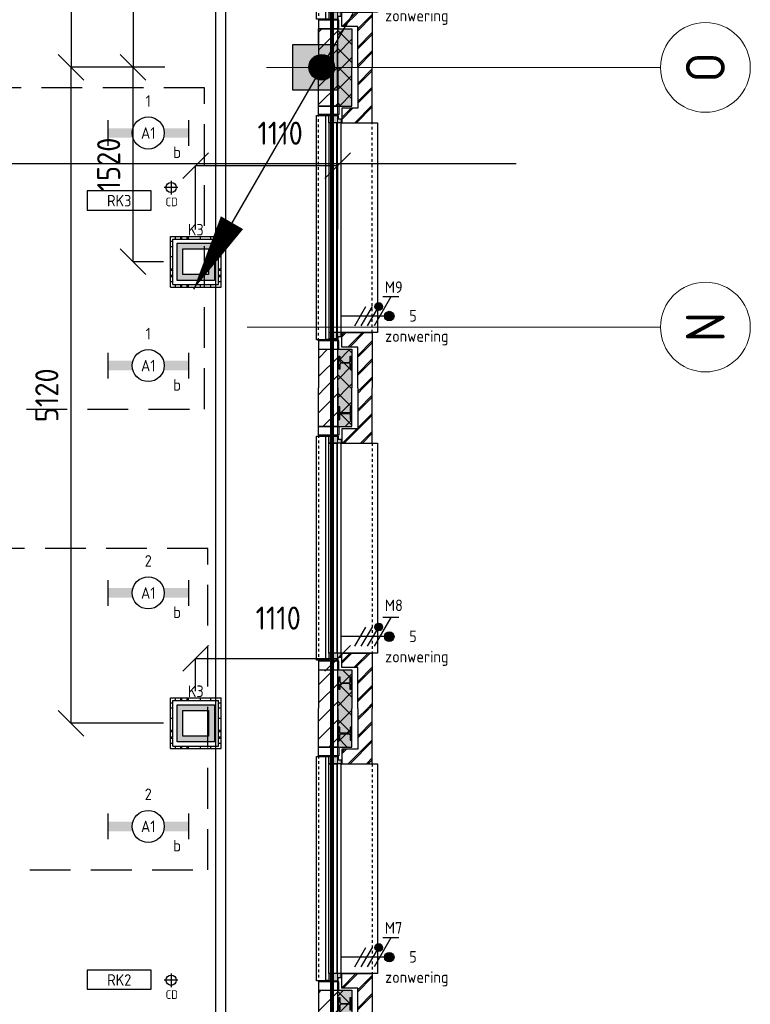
# Model space of a CAD drawing. Header units: millimetres. Extents: x -38032 to 104346, y -31182 to 78566.
# Tile 171 of 213: x 96726 to 102422, y 17791 to 25471. Entities that reach past the tile are written whole.
import ezdxf
from ezdxf.enums import TextEntityAlignment as Align

# ---------------------------------------------------------------- set-up
doc = ezdxf.new("R2010")
doc.units = ezdxf.units.MM
doc.header["$LTSCALE"] = 100
doc.set_wipeout_variables(frame=1)
doc.header["$PDMODE"] = 1
for name, pattern in [('HIDDEN', [9.525, 6.35, -3.175]), ('HIDDEN2', [4.7625, 3.175, -1.5875]), ('STYLE_01', [0.41664, 0.20828, -0.20836]), ('STYLE_11', [5, 3.888855, -0.416718, 0.277786, -0.416641])]:
    doc.linetypes.add(name, pattern=pattern)
for name, color, linetype in [('AL$1A---_ALGEMEEN', 8, 'Continuous'), ('AL------_MAATV', 200, 'Continuous'), ('AL------_MAATVOERING', 2, 'Continuous'), ('AL------_SPARING', 2, 'Continuous'), ('AM$1A---_ARCERING', 8, 'Continuous'), ('BOUWKUNDIG', 8, 'Continuous'), ('brandscheiding', 5, 'HIDDEN'), ('EL6121--', 3, 'Continuous'), ('EL6222--', 3, 'Continuous'), ('EL6311--', 3, 'Continuous'), ('EL6322--', 3, 'Continuous'), ('LICHT_TEXT018', 1, 'Continuous'), ('versterkte strook', 7, 'Continuous'), ('Vloerdoos', 3, 'Continuous'), ('Vloerdoos (OUD)', 3, 'Continuous'), ('Zonwering', 3, 'Continuous')]:
    doc.layers.add(name, color=color, linetype=linetype)
doc.layers.add('stramien', color=1, linetype='Continuous', lineweight=9)
doc.layers.get('Vloerdoos').off()
doc.styles.add('BURO-018', font='iso.shx', dxfattribs={"height": 90})
doc.styles.get("Standard").update_dxf_attribs({"font": 'iso.shx'})
doc.dimstyles.new('STABICAD', dxfattribs={"dimscale": 100, "dimtxt": 1.8, "dimasz": 2, "dimexe": 0, "dimexo": 2.5, "dimgap": 1.5, "dimtad": 0, "dimdec": 0, "dimrnd": 10, "dimzin": 0, "dimdsep": 46, "dimtxsty": 'Standard', "dimblk1": 'OBLIQUE', "dimblk2": 'OBLIQUE', "dimsah": 1, "dimcen": -3, "dimadec": 0, "dimazin": 0, "dimtfac": 1, "dimtdec": 0, "dimtofl": 0, "dimtmove": 2, "dimatfit": 3, "dimfxl": 0, "dimtvp": 1.055556, "dimtolj": 1, "dimtzin": 0, "dimarcsym": 0})
pattern_1 = [(135, (0, 0), (70.7107, 70.7107), []), (45, (299.34, -299.34), (70.7107, -70.7107), [])]
pattern_2 = [(45, (0, 0), (70.7107, -70.7107), []), (45, (7.07, -7.07), (70.7107, -70.7107), [])]
pattern_3 = [(45, (0, 0), (70.7107, -70.7107), [])]

# ---------------------------------------------------------------- blocks, each defined once
blk = doc.blocks.new('_Oblique')
at = {"color": 0, "linetype": 'ByBlock', "lineweight": -2}
blk.add_line((-0.5, -0.5), (0.5, 0.5), dxfattribs=at)
blk = doc.blocks.new('*D31')
at = {"layer": 'AL------_MAATVOERING', "color": 0, "lineweight": -2}
for p, q in [((98096.6, 23833.4), (98096.6, 24333.4)), ((98096.6, 24333.4), (99205, 24333.4)), ((99205, 23833.4), (99205, 24333.4))]:
    blk.add_line(p, q, dxfattribs=at)
at = {"layer": 'Defpoints', "color": 0}
for p in [(99205, 24333.4), (98096.6, 23583.4), (99205, 23583.4)]:
    blk.add_point(p, dxfattribs=at)
at = {"layer": 'AL------_MAATVOERING', "color": 0, "lineweight": -2, "xscale": 200, "yscale": 200, "zscale": 200, "rotation": 180}
blk.add_blockref('_Oblique', (98096.6, 24333.4), dxfattribs=at)
at = {"layer": 'AL------_MAATVOERING', "color": 0, "lineweight": -2, "xscale": 200, "yscale": 200, "zscale": 200}
blk.add_blockref('_Oblique', (99205, 24333.4), dxfattribs=at)
at = {"layer": 'AL------_MAATVOERING', "color": 0, "insert": (98756.7, 24585.8), "char_height": 180, "attachment_point": 5}
blk.add_mtext('\\A1;1110', dxfattribs=at)
blk = doc.blocks.new('*D148')
at = {"layer": 'AL------_MAATVOERING', "color": 0, "lineweight": -2}
for p, q in [((98096.6, 20233.4), (98096.6, 20488.7)), ((98096.6, 20488.7), (99205, 20488.7)), ((99205, 20233.4), (99205, 20488.7))]:
    blk.add_line(p, q, dxfattribs=at)
at = {"layer": 'Defpoints', "color": 0}
for p in [(99205, 20488.7), (98096.6, 19983.4), (99205, 19983.4)]:
    blk.add_point(p, dxfattribs=at)
at = {"layer": 'AL------_MAATVOERING', "color": 0, "lineweight": -2, "xscale": 200, "yscale": 200, "zscale": 200, "rotation": 180}
blk.add_blockref('_Oblique', (98096.6, 20488.7), dxfattribs=at)
at = {"layer": 'AL------_MAATVOERING', "color": 0, "lineweight": -2, "xscale": 200, "yscale": 200, "zscale": 200}
blk.add_blockref('_Oblique', (99205, 20488.7), dxfattribs=at)
at = {"layer": 'AL------_MAATVOERING', "color": 0, "insert": (98741.5, 20803.7), "char_height": 180, "attachment_point": 5}
blk.add_mtext('\\A1;1110', dxfattribs=at)
blk = doc.blocks.new('VLOERDOOS')
at = {"layer": 'Vloerdoos (OUD)'}
for p, q in [((0, 395), (395, 395)), ((0, 395), (0, 0)), ((40, 375), (40, 395)), ((80, 375), (80, 395)), ((90, 375), (90, 395)), ((130, 375), (130, 395)), ((140, 375), (140, 395)), ((235, 375), (235, 395)), ((315, 375), (315, 395)), ((355, 375), (355, 395)), ((395, 395), (395, 0)), ((0, 355), (20, 355)), ((0, 315), (20, 315)), ((20, 375), (20, 20)), ((20, 375), (375, 375)), ((375, 375), (375, 20)), ((375, 355), (395, 355)), ((375, 315), (395, 315)), ((0, 305), (20, 305)), ((0, 265), (20, 265)), ((0, 255), (20, 255)), ((375, 305), (395, 305)), ((375, 265), (395, 265)), ((375, 255), (395, 255)), ((0, 160), (20, 160)), ((375, 160), (395, 160)), ((0, 80), (20, 80)), ((375, 80), (395, 80)), ((0, 40), (20, 40)), ((0, 0), (395, 0)), ((20, 20), (375, 20)), ((40, 0), (40, 20)), ((80, 0), (80, 20)), ((90, 0), (90, 20)), ((130, 0), (130, 20)), ((140, 0), (140, 20)), ((235, 0), (235, 20)), ((315, 0), (315, 20)), ((355, 0), (355, 20)), ((375, 40), (395, 40))]:
    blk.add_line(p, q, dxfattribs=at)
blk = doc.blocks.new('*D270')
at = {"layer": 'AL------_MAATVOERING', "color": 0, "lineweight": -2}
for p, q in [((97846.6, 27183.4), (97609.5, 27183.4)), ((97609.5, 27183.4), (97609.5, 25100)), ((97846.6, 25100), (97609.5, 25100))]:
    blk.add_line(p, q, dxfattribs=at)
at = {"layer": 'Defpoints', "color": 0}
for p in [(98096.6, 27183.4), (97609.5, 25100), (98096.6, 25100)]:
    blk.add_point(p, dxfattribs=at)
at = {"layer": 'AL------_MAATVOERING', "color": 0, "lineweight": -2, "xscale": 200, "yscale": 200, "zscale": 200}
for p, rotation in [((97609.5, 27183.4), 90), ((97609.5, 25100), 270)]:
    blk.add_blockref('_Oblique', p, dxfattribs=dict(at, rotation=rotation))
at = {"layer": 'AL------_MAATVOERING', "color": 0, "insert": (97419.5, 26141.7), "char_height": 180, "attachment_point": 5, "rotation": 90}
blk.add_mtext('\\A1;2080', dxfattribs=at)
blk = doc.blocks.new('*D271')
at = {"layer": 'AL------_MAATVOERING', "color": 0, "lineweight": -2}
for p, q in [((97846.6, 25100), (97609.5, 25100)), ((97609.5, 23583.4), (97609.5, 25100)), ((97846.6, 23583.4), (97609.5, 23583.4))]:
    blk.add_line(p, q, dxfattribs=at)
at = {"layer": 'Defpoints', "color": 0}
for p in [(97609.5, 25100), (98096.6, 25100), (98096.6, 23583.4)]:
    blk.add_point(p, dxfattribs=at)
at = {"layer": 'AL------_MAATVOERING', "color": 0, "lineweight": -2, "xscale": 200, "yscale": 200, "zscale": 200}
for p, rotation in [((97609.5, 25100), 90), ((97609.5, 23583.4), 270)]:
    blk.add_blockref('_Oblique', p, dxfattribs=dict(at, rotation=rotation))
at = {"layer": 'AL------_MAATVOERING', "color": 0, "insert": (97419.5, 24341.7), "char_height": 180, "attachment_point": 5, "rotation": 90}
blk.add_mtext('\\A1;1520', dxfattribs=at)
blk = doc.blocks.new('*D272')
at = {"layer": 'AL------_MAATVOERING', "color": 0, "lineweight": -2}
for p, q in [((97856.1, 29432.5), (97126.9, 29432.5)), ((97126.9, 29432.5), (97126.9, 25100)), ((97856.1, 25100), (97126.9, 25100))]:
    blk.add_line(p, q, dxfattribs=at)
at = {"layer": 'Defpoints', "color": 0}
for p in [(98106.1, 29432.5), (97126.9, 25100), (98106.1, 25100)]:
    blk.add_point(p, dxfattribs=at)
at = {"layer": 'AL------_MAATVOERING', "color": 0, "lineweight": -2, "xscale": 200, "yscale": 200, "zscale": 200}
for p, rotation in [((97126.9, 29432.5), 90), ((97126.9, 25100), 270)]:
    blk.add_blockref('_Oblique', p, dxfattribs=dict(at, rotation=rotation))
at = {"layer": 'AL------_MAATVOERING', "color": 0, "insert": (96936.9, 27266.3), "char_height": 180, "attachment_point": 5, "rotation": 90}
blk.add_mtext('\\A1;4330', dxfattribs=at)
blk = doc.blocks.new('*D273')
at = {"layer": 'AL------_MAATVOERING', "color": 0, "lineweight": -2}
for p, q in [((97846.6, 25100), (97126.9, 25100)), ((97126.9, 19983.4), (97126.9, 25100)), ((97846.6, 19983.4), (97126.9, 19983.4))]:
    blk.add_line(p, q, dxfattribs=at)
at = {"layer": 'Defpoints', "color": 0}
for p in [(97126.9, 25100), (98096.6, 25100), (98096.6, 19983.4)]:
    blk.add_point(p, dxfattribs=at)
at = {"layer": 'AL------_MAATVOERING', "color": 0, "lineweight": -2, "xscale": 200, "yscale": 200, "zscale": 200}
for p, rotation in [((97126.9, 25100), 90), ((97126.9, 19983.4), 270)]:
    blk.add_blockref('_Oblique', p, dxfattribs=dict(at, rotation=rotation))
at = {"layer": 'AL------_MAATVOERING', "color": 0, "insert": (96936.9, 22541.7), "char_height": 180, "attachment_point": 5, "rotation": 90}
blk.add_mtext('\\A1;5120', dxfattribs=at)
blk = doc.blocks.new('E00414')
at = {"color": 0, "linetype": 'Continuous'}
for p, q in [((-2.9, -2.9), (-2.9, 2.9)), ((-2.9, 2.9), (2.9, 2.9)), ((-2, 2), (2, 2)), ((-2, -2), (-2, 2)), ((2, 2), (2, -2)), ((2.9, 2.9), (2.9, -2.9)), ((2.9, -2.9), (-2.9, -2.9)), ((2, -2), (-2, -2))]:
    blk.add_line(p, q, dxfattribs=at)
at = {"color": 0}
for points in [[(-2.9, 2.9), (2.9, 2.9), (-2, 2), (2, 2)], [(-2, -2), (-2.9, -2.9), (-2, 2), (-2.9, 2.9)], [(2, 2), (2.9, 2.9), (2, -2), (2.9, -2.9)], [(2, -2), (2.9, -2.9), (-2, -2), (-2.9, -2.9)]]:
    blk.add_solid(points, dxfattribs=at)
at = {"color": 0, "linetype": 'Continuous', "style": 'BURO-018'}
for tag, p in [('E_GKAST', (0, 8)), ('E_GROEP', (0, 5)), ('E_SGROEP', (4.5, 5))]:
    blk.add_attdef(tag, text='', height=1.8, dxfattribs=at).set_placement(p, align=Align.MIDDLE)
at = {"color": 0, "linetype": 'Continuous', "style": 'BURO-018', "flags": 1}
for tag, p in [('E_VERMCODE', (13, 5)), ('E_MATCODE', (0, 0))]:
    blk.add_attdef(tag, text='', height=1.8, dxfattribs=at).set_placement(p, align=Align.MIDDLE)
blk = doc.blocks.new('E00170')
at = {"color": 0, "linetype": 'Continuous'}
for q in [(5, 8.66), (-5, -8.66)]:
    blk.add_line((0, 0), q, dxfattribs=at)
for points in [[(5, 8.66, 0, 1, 0), (3.5, 6.062, 1, 1, 0)], [(-5, -8.66, 0, 1, 0), (-3.5, -6.062, 1, 1, 0)]]:
    blk.add_lwpolyline(points, format="xyseb", dxfattribs=at)
at = {"color": 0, "const_width": 0.5}
blk.add_lwpolyline([(-0.25, 0, 1), (0.25, 0, 1)], format="xyb", close=True, dxfattribs=at)
at = {"color": 0, "linetype": 'Continuous'}
blk.add_circle((0, 0), 0.5, dxfattribs=at)
blk = doc.blocks.new('1115B6630')
at = {"color": 0}
for p, q in [((-6.3, 2), (-6.3, -2)), ((6.3, 2), (6.3, -2))]:
    blk.add_line(p, q, dxfattribs=at)
at = {"color": 0, "linetype": 'Continuous'}
blk.add_circle((0, 0), 2.5, dxfattribs=at)
at = {"color": 0}
for points in [[(-2.5, 0.75), (-6.3, 0.75), (-2.5, -0.75), (-6.3, -0.75)], [(2.5, 0.75), (6.3, 0.75), (2.5, -0.75), (6.3, -0.75)]]:
    blk.add_solid(points, dxfattribs=at)
at = {"color": 0, "linetype": 'Continuous', "style": 'BURO-018'}
for tag, p in [('E_GKAST', (0, 8)), ('E_GROEP', (0, 5)), ('E_SGROEP', (4.5, 5)), ('E_ARMCODE', (0, 0)), ('E_SLET', (4.5, -3))]:
    blk.add_attdef(tag, text='', height=1.8, dxfattribs=at).set_placement(p, align=Align.MIDDLE)
blk = doc.blocks.new('Centraaldoos')
at = {"color": 1, "linetype": 'Continuous'}
for p, q in [((-2, 0), (2, 0)), ((0, -2), (0, 2))]:
    blk.add_line(p, q, dxfattribs=at)
at = {"color": 0, "linetype": 'Continuous'}
blk.add_circle((0, 0), 1.5, dxfattribs=at)
at = {"color": 0, "linetype": 'Continuous', "style": 'BURO-018'}
blk.add_attdef('AL_POSNR', text='', height=1.8, dxfattribs=at).set_placement((0, 3), align=Align.CENTER)
at = {"color": 0, "linetype": 'Continuous', "style": 'BURO-018', "flags": 1}
blk.add_attdef('AL_OMS', (0, 0), '', height=1.8, dxfattribs=at)
at = {"layer": 'AL------_MAATV', "style": 'BURO-018'}
blk.add_text('CD', height=2.531, rotation=180, dxfattribs=at).set_placement((1.61, 5.48))
blk = doc.blocks.new('E00113')
at = {"color": 0, "linetype": 'Continuous'}
for p, q in [((-5, 4), (-5, 1)), ((5, 4), (-5, 4)), ((5, 1), (5, 4)), ((-5, 1), (5, 1))]:
    blk.add_line(p, q, dxfattribs=at)
at = {"color": 0, "linetype": 'Continuous', "style": 'BURO-018'}
for tag, p in [('E_TEXT1', (0, 6)), ('E_TEXT2', (0, 2.5))]:
    blk.add_attdef(tag, text='', height=1.8, dxfattribs=at).set_placement(p, align=Align.MIDDLE)
at = {"color": 0, "linetype": 'Continuous', "style": 'BURO-018', "flags": 1}
blk.add_attdef('E_MATCODE', text='', height=1.8, dxfattribs=at).set_placement((0, 0), align=Align.MIDDLE)
blk = doc.blocks.new('zijdetail kozijn 2kops')
at = {"color": 0}
blk.add_wipeout([(-63, 420), (-130, 420), (-130, 262), (-63, 262)], dxfattribs=at).dxf.layer = 'AL$1A---_ALGEMEEN'
at = {"layer": 'AM$1A---_ARCERING', "linetype": 'Continuous', "lineweight": 0}
blk.add_hatch(color=256, dxfattribs=at).paths.add_polyline_path([(-54.2, 338), (-54.2, 366), (-56, 366), (-56, 266), (-31, 266), (-31, 243), (0, 243), (0, 338), (-22, 338)])
at = {"layer": 'AL$1A---_ALGEMEEN', "color": 0}
for points in [[(-63, 420), (-130, 420), (-130, 262), (-63, 262)], [(-54.2, 338), (-54.2, 366), (-56, 366), (-56, 266), (-31, 266), (-31, 243), (0, 243), (0, 338), (-22, 338)]]:
    blk.add_lwpolyline(points, close=True, dxfattribs=at)
blk = doc.blocks.new('HEA 100')
at = {"layer": 'AM$1A---_ARCERING', "linetype": 'Continuous', "lineweight": 0}
h = blk.add_hatch(color=256, dxfattribs=at)
edge = h.paths.add_edge_path()
edge.add_arc((14.5, -28), 12, 180, 270)
edge.add_line((14.5, -40), (50, -40))
edge.add_line((50, -40), (50, -48))
edge.add_line((50, -48), (-50, -48))
edge.add_line((-50, -48), (-50, -40))
edge.add_line((-50, -40), (-14.5, -40))
edge.add_arc((-14.5, -28), 12, 270, 360)
edge.add_line((-2.5, -28), (-2.5, 28))
edge.add_arc((-14.5, 28), 12, 0, 90)
edge.add_line((-14.5, 40), (-50, 40))
edge.add_line((-50, 40), (-50, 48))
edge.add_line((-50, 48), (50, 48))
edge.add_line((50, 48), (50, 40))
edge.add_line((50, 40), (14.5, 40))
edge.add_arc((14.5, 28), 12, 90, 180)
edge.add_line((2.5, 28), (2.5, -28))
at = {"layer": 'AL$1A---_ALGEMEEN', "color": 0, "flags": 128}
blk.add_lwpolyline([(2.5, -28, 0.414214), (14.5, -40), (50, -40), (50, -48), (-50, -48), (-50, -40), (-14.5, -40, 0.414214), (-2.5, -28), (-2.5, 28, 0.414214), (-14.5, 40), (-50, 40), (-50, 48), (50, 48), (50, 40), (14.5, 40, 0.414214), (2.5, 28)], format="xyb", close=True, dxfattribs=at)
blk = doc.blocks.new('31x_alu-2e-mk106a4-p')
at = {"layer": 'AM$1A---_ARCERING', "linetype": 'Continuous', "lineweight": 0}
blk.add_hatch(color=256, dxfattribs=at).paths.add_polyline_path([(-270, 2068.5), (-160, 2068.5), (-160, 1767), (-270, 1767)])
at = {"layer": 'AM$1A---_ARCERING', "linetype": 'Continuous', "lineweight": 5}
h = blk.add_hatch(dxfattribs=at)
h.set_pattern_fill('ISOLATIE', color=256, style=0, pattern_type=2)
h.set_pattern_definition(pattern_1)
h.paths.add_polyline_path([(-270, 2068.5), (-160, 2068.5), (-160, 1767), (-270, 1767)])
at = {"layer": 'AL$1A---_ALGEMEEN', "color": 0, "linetype": 'STYLE_01'}
blk.add_line((0, 1637), (0, 0), dxfattribs=at)
at = {"layer": 'AL$1A---_ALGEMEEN', "color": 0, "flags": 128}
blk.add_lwpolyline([(-160, 2068.5), (-160, 1767), (-270, 1767), (-270, 2068.5)], dxfattribs=at)
at = {"color": 0}
blk.add_wipeout([(-276, 1683), (-276, 0), (-338, 0), (-338, 1683)], dxfattribs=at).dxf.layer = 'AL$1A---_ALGEMEEN'
at = {"layer": 'AL$1A---_ALGEMEEN', "color": 0}
blk.add_lwpolyline([(-276, 1683), (-276, 0), (-338, 0), (-338, 1683)], close=True, dxfattribs=at)
at = {"layer": 'AL$1A---_ALGEMEEN', "color": 0, "rotation": 90}
blk.add_blockref('zijdetail kozijn 2kops', (0, 0), dxfattribs=at)
at = {"layer": 'AM$1A---_ARCERING', "linetype": 'Continuous', "lineweight": 0}
blk.add_hatch(color=256, dxfattribs=at).paths.add_polyline_path([(-270, -130), (-160, -130), (-160, -431.5), (-270, -431.5)])
at = {"layer": 'AM$1A---_ARCERING', "linetype": 'Continuous', "lineweight": 5}
h = blk.add_hatch(dxfattribs=at)
h.set_pattern_fill('ISOLATIE', color=256, style=0, pattern_type=2)
h.set_pattern_definition(pattern_1)
h.paths.add_polyline_path([(-270, -130), (-160, -130), (-160, -431.5), (-270, -431.5)])
at = {"layer": 'AL$1A---_ALGEMEEN', "color": 0, "linetype": 'STYLE_01'}
blk.add_line((-420, 1700), (-420, -63), dxfattribs=at)
at = {"layer": 'AL$1A---_ALGEMEEN', "color": 0}
blk.add_line((-270, -431.5), (-270, -130), dxfattribs=at)
for points in [[(-435, 1693), (-366, 1693), (-366, -56), (-435, -56)], [(-243, 1637), (40, 1637), (40, 0), (-243, 0)]]:
    blk.add_lwpolyline(points, close=True, dxfattribs=at)
at = {"layer": 'AL$1A---_ALGEMEEN', "color": 0, "flags": 128}
blk.add_lwpolyline([(-270, -130), (-160, -130), (-160, -431.5)], dxfattribs=at)
at = {"color": 0}
for points in [[(-238, 1750), (-238, 1637), (0, 1637), (0, 2068.5), (-113, 2068.5), (-113, 1750)], [(-238, -113), (-238, 0), (0, 0), (0, -431.5), (-113, -431.5), (-113, -113)]]:
    blk.add_wipeout(points, dxfattribs=at).dxf.layer = 'AL$1A---_ALGEMEEN'
at = {"layer": 'AM$1A---_ARCERING', "linetype": 'Continuous', "lineweight": 5}
h = blk.add_hatch(dxfattribs=at)
h.set_pattern_fill('BAKSTEEN', color=256, style=0, pattern_type=2)
h.set_pattern_definition(pattern_2)
h.paths.add_polyline_path([(-238, 1750), (-238, 1637), (0, 1637), (0, 2068.5), (-113, 2068.5), (-113, 1750)])
h = blk.add_hatch(dxfattribs=at)
h.set_pattern_fill('BAKSTEEN', color=256, style=0, pattern_type=2)
h.set_pattern_definition(pattern_2)
h.paths.add_polyline_path([(-238, -113), (-238, 0), (0, 0), (0, -431.5), (-113, -431.5), (-113, -113)])
at = {"layer": 'AL$1A---_ALGEMEEN', "color": 0, "flags": 128}
for points in [[(-238, 1750), (-238, 1637), (0, 1637), (0, 2068.5)], [(-113, 2068.5), (-113, 1750), (-238, 1750)], [(-238, -113), (-238, 0), (0, 0), (0, -431.5)], [(-113, -431.5), (-113, -113), (-238, -113)]]:
    blk.add_lwpolyline(points, dxfattribs=at)
at = {"layer": 'AL$1A---_ALGEMEEN', "color": 0, "xscale": -1, "rotation": 90}
blk.add_blockref('HEA 100', (-212, 1872), dxfattribs=at)
at = {"color": 0}
for points in [[(-420, 2068.5), (-270, 2068.5), (-270, 2003.6), (-270, 1767), (-420, 1767), (-420, 1969.8)], [(-420, -431.5), (-270, -431.5), (-270, -366.6), (-270, -130), (-420, -130), (-420, -332.8)]]:
    blk.add_wipeout(points, dxfattribs=at).dxf.layer = 'AL$1A---_ALGEMEEN'
at = {"layer": 'AM$1A---_ARCERING', "linetype": 'Continuous', "lineweight": 5}
h = blk.add_hatch(dxfattribs=at)
h.set_pattern_fill('KALKZANDSTEEN', color=256, style=0, pattern_type=2)
h.set_pattern_definition(pattern_3)
h.paths.add_polyline_path([(-420, 2068.5), (-270, 2068.5), (-270, 2003.6), (-270, 1767), (-420, 1767), (-420, 1969.8)])
h = blk.add_hatch(dxfattribs=at)
h.set_pattern_fill('KALKZANDSTEEN', color=256, style=0, pattern_type=2)
h.set_pattern_definition(pattern_3)
h.paths.add_polyline_path([(-420, -431.5), (-270, -431.5), (-270, -366.6), (-270, -130), (-420, -130), (-420, -332.8)])
at = {"layer": 'AL$1A---_ALGEMEEN', "color": 0, "flags": 128}
for points in [[(-270, 2068.5), (-270, 2003.6), (-270, 1767), (-420, 1767), (-420, 1969.8), (-420, 2068.5)], [(-270, -431.5), (-270, -366.6), (-270, -130), (-420, -130), (-420, -332.8), (-420, -431.5)]]:
    blk.add_lwpolyline(points, dxfattribs=at)
at = {"layer": 'AL$1A---_ALGEMEEN', "color": 0, "xscale": -1, "rotation": 90}
blk.add_blockref('zijdetail kozijn 2kops', (0, 1637), dxfattribs=at)
blk = doc.blocks.new('31x_alu-2e-mk106a3-p')
at = {"layer": 'AM$1A---_ARCERING', "linetype": 'Continuous', "lineweight": 0}
blk.add_hatch(color=256, dxfattribs=at).paths.add_polyline_path([(-270, -130), (-160, -130), (-160, -431.5), (-270, -431.5)])
at = {"layer": 'AM$1A---_ARCERING', "linetype": 'Continuous', "lineweight": 5}
h = blk.add_hatch(dxfattribs=at)
h.set_pattern_fill('ISOLATIE', color=256, style=0, pattern_type=2)
h.set_pattern_definition(pattern_1)
h.paths.add_polyline_path([(-270, -130), (-160, -130), (-160, -431.5), (-270, -431.5)])
at = {"layer": 'AL$1A---_ALGEMEEN', "color": 0, "linetype": 'STYLE_01'}
blk.add_line((0, 0), (0, 1637), dxfattribs=at)
at = {"layer": 'AL$1A---_ALGEMEEN', "color": 0}
blk.add_line((-270, -431.5), (-270, -130), dxfattribs=at)
at = {"layer": 'AL$1A---_ALGEMEEN', "color": 0, "flags": 128}
blk.add_lwpolyline([(-270, -130), (-160, -130), (-160, -431.5)], dxfattribs=at)
at = {"color": 0}
blk.add_wipeout([(-276, -46), (-276, 1637), (-338, 1637), (-338, -46)], dxfattribs=at).dxf.layer = 'AL$1A---_ALGEMEEN'
at = {"layer": 'AL$1A---_ALGEMEEN', "color": 0}
blk.add_lwpolyline([(-276, -46), (-276, 1637), (-338, 1637), (-338, -46)], close=True, dxfattribs=at)
at = {"layer": 'AL$1A---_ALGEMEEN', "color": 0, "xscale": -1, "rotation": 90}
blk.add_blockref('zijdetail kozijn 2kops', (0, 1637), dxfattribs=at)
at = {"layer": 'AM$1A---_ARCERING', "linetype": 'Continuous', "lineweight": 0}
blk.add_hatch(color=256, dxfattribs=at).paths.add_polyline_path([(-270, 1767), (-160, 1767), (-160, 2068.5), (-270, 2068.5)])
at = {"layer": 'AM$1A---_ARCERING', "linetype": 'Continuous', "lineweight": 5}
h = blk.add_hatch(dxfattribs=at)
h.set_pattern_fill('ISOLATIE', color=256, style=0, pattern_type=2)
h.set_pattern_definition(pattern_1)
h.paths.add_polyline_path([(-270, 1767), (-160, 1767), (-160, 2068.5), (-270, 2068.5)])
at = {"layer": 'AL$1A---_ALGEMEEN', "color": 0}
blk.add_line((-270, 2068.5), (-270, 1767), dxfattribs=at)
at = {"layer": 'AL$1A---_ALGEMEEN', "color": 0, "linetype": 'STYLE_01'}
blk.add_line((-420, -63), (-420, 1700), dxfattribs=at)
at = {"layer": 'AL$1A---_ALGEMEEN', "color": 0, "flags": 128}
blk.add_lwpolyline([(-270, 1767), (-160, 1767), (-160, 2068.5)], dxfattribs=at)
at = {"layer": 'AL$1A---_ALGEMEEN', "color": 0}
for points in [[(-435, 1693), (-366, 1693), (-366, -56), (-435, -56)], [(-243, 1637), (40, 1637), (40, 0), (-243, 0)]]:
    blk.add_lwpolyline(points, close=True, dxfattribs=at)
at = {"color": 0}
for points in [[(-238, 1750), (-238, 1637), (0, 1637), (0, 2068.5), (-113, 2068.5), (-113, 1750)], [(-238, -113), (-238, 0), (0, 0), (0, -431.5), (-113, -431.5), (-113, -113)]]:
    blk.add_wipeout(points, dxfattribs=at).dxf.layer = 'AL$1A---_ALGEMEEN'
at = {"layer": 'AM$1A---_ARCERING', "linetype": 'Continuous', "lineweight": 5}
h = blk.add_hatch(dxfattribs=at)
h.set_pattern_fill('BAKSTEEN', color=256, style=0, pattern_type=2)
h.set_pattern_definition(pattern_2)
h.paths.add_polyline_path([(-238, 1750), (-238, 1637), (0, 1637), (0, 2068.5), (-113, 2068.5), (-113, 1750)])
h = blk.add_hatch(dxfattribs=at)
h.set_pattern_fill('BAKSTEEN', color=256, style=0, pattern_type=2)
h.set_pattern_definition(pattern_2)
h.paths.add_polyline_path([(-238, -113), (-238, 0), (0, 0), (0, -431.5), (-113, -431.5), (-113, -113)])
at = {"layer": 'AL$1A---_ALGEMEEN', "color": 0, "flags": 128}
for points in [[(-238, 1750), (-238, 1637), (0, 1637), (0, 2068.5)], [(-113, 2068.5), (-113, 1750), (-238, 1750)], [(-238, -113), (-238, 0), (0, 0), (0, -431.5)], [(-113, -431.5), (-113, -113), (-238, -113)]]:
    blk.add_lwpolyline(points, dxfattribs=at)
at = {"layer": 'AL$1A---_ALGEMEEN', "color": 0, "rotation": 90}
blk.add_blockref('HEA 100', (-212, -235), dxfattribs=at)
at = {"color": 0}
for points in [[(-420, 2068.5), (-270, 2068.5), (-270, 2003.6), (-270, 1767), (-420, 1767), (-420, 1969.8)], [(-420, -431.5), (-270, -431.5), (-270, -366.6), (-270, -130), (-420, -130), (-420, -332.8)]]:
    blk.add_wipeout(points, dxfattribs=at).dxf.layer = 'AL$1A---_ALGEMEEN'
at = {"layer": 'AM$1A---_ARCERING', "linetype": 'Continuous', "lineweight": 5}
h = blk.add_hatch(dxfattribs=at)
h.set_pattern_fill('KALKZANDSTEEN', color=256, style=0, pattern_type=2)
h.set_pattern_definition(pattern_3)
h.paths.add_polyline_path([(-420, 2068.5), (-270, 2068.5), (-270, 2003.6), (-270, 1767), (-420, 1767), (-420, 1969.8)])
h = blk.add_hatch(dxfattribs=at)
h.set_pattern_fill('KALKZANDSTEEN', color=256, style=0, pattern_type=2)
h.set_pattern_definition(pattern_3)
h.paths.add_polyline_path([(-420, -431.5), (-270, -431.5), (-270, -366.6), (-270, -130), (-420, -130), (-420, -332.8)])
at = {"layer": 'AL$1A---_ALGEMEEN', "color": 0, "flags": 128}
for points in [[(-270, 2068.5), (-270, 2003.6), (-270, 1767), (-420, 1767), (-420, 1969.8), (-420, 2068.5)], [(-270, -431.5), (-270, -366.6), (-270, -130), (-420, -130), (-420, -332.8), (-420, -431.5)]]:
    blk.add_lwpolyline(points, dxfattribs=at)
at = {"layer": 'AL$1A---_ALGEMEEN', "color": 0, "rotation": 90}
blk.add_blockref('zijdetail kozijn 2kops', (0, 0), dxfattribs=at)
blk = doc.blocks.new('31x_alu-2e-mk106a1-p')
at = {"layer": 'AM$1A---_ARCERING', "linetype": 'Continuous', "lineweight": 0}
for points in [[(-270, 1767), (-160, 1767), (-160, 2068.5), (-270, 2068.5)], [(-270, -130), (-160, -130), (-160, -431.5), (-270, -431.5)]]:
    blk.add_hatch(color=256, dxfattribs=at).paths.add_polyline_path(points)
at = {"layer": 'AM$1A---_ARCERING', "linetype": 'Continuous', "lineweight": 5}
h = blk.add_hatch(dxfattribs=at)
h.set_pattern_fill('ISOLATIE', color=256, style=0, pattern_type=2)
h.set_pattern_definition(pattern_1)
h.paths.add_polyline_path([(-270, 1767), (-160, 1767), (-160, 2068.5), (-270, 2068.5)])
h = blk.add_hatch(dxfattribs=at)
h.set_pattern_fill('ISOLATIE', color=256, style=0, pattern_type=2)
h.set_pattern_definition(pattern_1)
h.paths.add_polyline_path([(-270, -130), (-160, -130), (-160, -431.5), (-270, -431.5)])
at = {"layer": 'AL$1A---_ALGEMEEN', "color": 0}
for p, q in [((-270, 2068.5), (-270, 1767)), ((-270, -431.5), (-270, -130))]:
    blk.add_line(p, q, dxfattribs=at)
at = {"layer": 'AL$1A---_ALGEMEEN', "color": 0, "linetype": 'STYLE_01'}
blk.add_line((0, 1637), (0, 0), dxfattribs=at)
at = {"layer": 'AL$1A---_ALGEMEEN', "color": 0, "flags": 128}
for points in [[(-270, 1767), (-160, 1767), (-160, 2068.5)], [(-270, -130), (-160, -130), (-160, -431.5)]]:
    blk.add_lwpolyline(points, dxfattribs=at)
at = {"color": 0}
blk.add_wipeout([(-276, 1637), (-276, 0), (-338, 0), (-338, 1637)], dxfattribs=at).dxf.layer = 'AL$1A---_ALGEMEEN'
at = {"layer": 'AL$1A---_ALGEMEEN', "color": 0}
blk.add_lwpolyline([(-276, 1637), (-276, 0), (-338, 0), (-338, 1637)], close=True, dxfattribs=at)
at = {"layer": 'AL$1A---_ALGEMEEN', "color": 0, "xscale": -1, "rotation": 90}
blk.add_blockref('zijdetail kozijn 2kops', (0, 1637), dxfattribs=at)
at = {"layer": 'AL$1A---_ALGEMEEN', "color": 0, "linetype": 'STYLE_01'}
blk.add_line((-420, 1700), (-420, -63), dxfattribs=at)
at = {"layer": 'AL$1A---_ALGEMEEN', "color": 0}
for points in [[(-435, 1693), (-366, 1693), (-366, -56), (-435, -56)], [(-243, 1637), (40, 1637), (40, 0), (-243, 0)]]:
    blk.add_lwpolyline(points, close=True, dxfattribs=at)
at = {"color": 0}
for points in [[(-238, 1750), (-238, 1637), (0, 1637), (0, 2068.5), (-113, 2068.5), (-113, 1750)], [(-238, -113), (-238, 0), (0, 0), (0, -431.5), (-113, -431.5), (-113, -113)]]:
    blk.add_wipeout(points, dxfattribs=at).dxf.layer = 'AL$1A---_ALGEMEEN'
at = {"layer": 'AM$1A---_ARCERING', "linetype": 'Continuous', "lineweight": 5}
h = blk.add_hatch(dxfattribs=at)
h.set_pattern_fill('BAKSTEEN', color=256, style=0, pattern_type=2)
h.set_pattern_definition(pattern_2)
h.paths.add_polyline_path([(-238, 1750), (-238, 1637), (0, 1637), (0, 2068.5), (-113, 2068.5), (-113, 1750)])
h = blk.add_hatch(dxfattribs=at)
h.set_pattern_fill('BAKSTEEN', color=256, style=0, pattern_type=2)
h.set_pattern_definition(pattern_2)
h.paths.add_polyline_path([(-238, -113), (-238, 0), (0, 0), (0, -431.5), (-113, -431.5), (-113, -113)])
at = {"layer": 'AL$1A---_ALGEMEEN', "color": 0, "flags": 128}
for points in [[(-238, 1750), (-238, 1637), (0, 1637), (0, 2068.5)], [(-113, 2068.5), (-113, 1750), (-238, 1750)], [(-238, -113), (-238, 0), (0, 0), (0, -431.5)], [(-113, -431.5), (-113, -113), (-238, -113)]]:
    blk.add_lwpolyline(points, dxfattribs=at)
at = {"layer": 'AL$1A---_ALGEMEEN', "color": 0, "xscale": -1, "rotation": 90}
blk.add_blockref('HEA 100', (-212, 1872), dxfattribs=at)
at = {"layer": 'AL$1A---_ALGEMEEN', "color": 0, "rotation": 90}
blk.add_blockref('HEA 100', (-212, -235), dxfattribs=at)
at = {"color": 0}
for points in [[(-420, 2068.5), (-270, 2068.5), (-270, 2003.6), (-270, 1767), (-420, 1767), (-420, 1969.8)], [(-420, -431.5), (-270, -431.5), (-270, -366.6), (-270, -130), (-420, -130), (-420, -332.8)]]:
    blk.add_wipeout(points, dxfattribs=at).dxf.layer = 'AL$1A---_ALGEMEEN'
at = {"layer": 'AM$1A---_ARCERING', "linetype": 'Continuous', "lineweight": 5}
h = blk.add_hatch(dxfattribs=at)
h.set_pattern_fill('KALKZANDSTEEN', color=256, style=0, pattern_type=2)
h.set_pattern_definition(pattern_3)
h.paths.add_polyline_path([(-420, 2068.5), (-270, 2068.5), (-270, 2003.6), (-270, 1767), (-420, 1767), (-420, 1969.8)])
h = blk.add_hatch(dxfattribs=at)
h.set_pattern_fill('KALKZANDSTEEN', color=256, style=0, pattern_type=2)
h.set_pattern_definition(pattern_3)
h.paths.add_polyline_path([(-420, -431.5), (-270, -431.5), (-270, -366.6), (-270, -130), (-420, -130), (-420, -332.8)])
at = {"layer": 'AL$1A---_ALGEMEEN', "color": 0, "flags": 128}
for points in [[(-270, 2068.5), (-270, 2003.6), (-270, 1767), (-420, 1767), (-420, 1969.8), (-420, 2068.5)], [(-270, -431.5), (-270, -366.6), (-270, -130), (-420, -130), (-420, -332.8), (-420, -431.5)]]:
    blk.add_lwpolyline(points, dxfattribs=at)
at = {"layer": 'AL$1A---_ALGEMEEN', "color": 0, "rotation": 90}
blk.add_blockref('zijdetail kozijn 2kops', (0, 0), dxfattribs=at)
blk = doc.blocks.new('200254 W 212 3 04-12-2007')
at = {"layer": 'AL$1A---_ALGEMEEN'}
blk.add_lwpolyline([(48437, -1637.7), (49627.4, -1637.7), (49627.4, -2325), (49631.9, -8607.6), (54712, -8607.6), (54712, -10298.6), (62056, -10298.6), (62056, 3962.4), (50612, 3962.4), (50612, 442.4), (46316.7, 442.4), (46306.2, -1630.2)], close=True, dxfattribs=at)
blk.add_blockref('31x_alu-2e-mk106a4-p', (63277, 543.9), dxfattribs=at)
at = {"linetype": 'Continuous'}
for points in [[(65874.3, 462.4), (65908.6, 460.8), (65942.6, 455.7), (65975.9, 447.4), (66008.3, 435.8), (66039.3, 421.1), (66068.8, 403.5), (66096.4, 383), (66121.8, 359.9), (66144.9, 334.5), (66165.3, 306.9), (66183, 277.4), (66197.7, 246.4), (66209.3, 214), (66217.6, 180.7), (66222.6, 146.8), (66224.3, 112.4), (66222.6, 78.1), (66217.6, 44.2), (66209.3, 10.8), (66197.7, -21.5), (66183, -52.5), (66165.3, -82), (66144.9, -109.6), (66121.8, -135), (66096.4, -158.1), (66068.8, -178.6), (66039.3, -196.2), (66008.3, -210.9), (65975.9, -222.5), (65942.6, -230.8), (65908.6, -235.9), (65874.3, -237.6), (65840, -235.9), (65806, -230.8), (65772.7, -222.5), (65740.4, -210.9), (65709.3, -196.2), (65679.9, -178.6), (65652.3, -158.1), (65626.8, -135), (65603.8, -109.6), (65583.3, -82), (65565.6, -52.5), (65551, -21.5), (65539.4, 10.8), (65531, 44.2), (65526, 78.1), (65524.3, 112.4), (65526, 146.8), (65531, 180.7), (65539.4, 214), (65551, 246.4), (65565.6, 277.4), (65583.3, 306.9), (65603.8, 334.5), (65626.8, 359.9), (65652.3, 383), (65679.9, 403.5), (65709.3, 421.1), (65740.4, 435.8), (65772.7, 447.4), (65806, 455.7), (65840, 460.8)], [(65874.3, -1562.6), (65908.6, -1564.2), (65942.6, -1569.3), (65975.9, -1577.6), (66008.3, -1589.2), (66039.3, -1603.9), (66068.8, -1621.5), (66096.4, -1642), (66121.8, -1665.1), (66144.9, -1690.5), (66165.3, -1718.1), (66183, -1747.6), (66197.7, -1778.6), (66209.3, -1811), (66217.6, -1844.3), (66222.6, -1878.2), (66224.3, -1912.6), (66222.6, -1946.9), (66217.6, -1980.8), (66209.3, -2014.2), (66197.7, -2046.5), (66183, -2077.5), (66165.3, -2107), (66144.9, -2134.6), (66121.8, -2160), (66096.4, -2183.1), (66068.8, -2203.6), (66039.3, -2221.2), (66008.3, -2235.9), (65975.9, -2247.5), (65942.6, -2255.8), (65908.6, -2260.9), (65874.3, -2262.6), (65840, -2260.9), (65806, -2255.8), (65772.7, -2247.5), (65740.4, -2235.9), (65709.3, -2221.2), (65679.9, -2203.6), (65652.3, -2183.1), (65626.8, -2160), (65603.8, -2134.6), (65583.3, -2107), (65565.6, -2077.5), (65551, -2046.5), (65539.4, -2014.2), (65531, -1980.8), (65526, -1946.9), (65524.3, -1912.6), (65526, -1878.2), (65531, -1844.3), (65539.4, -1811), (65551, -1778.6), (65565.6, -1747.6), (65583.3, -1718.1), (65603.8, -1690.5), (65626.8, -1665.1), (65652.3, -1642), (65679.9, -1621.5), (65709.3, -1603.9), (65740.4, -1589.2), (65772.7, -1577.6), (65806, -1569.3), (65840, -1564.2)]]:
    blk.add_wipeout(points, dxfattribs=at).dxf.layer = 'stramien'
at = {"layer": 'AL$1A---_ALGEMEEN'}
blk.add_lwpolyline([(62857, 413.9), (63006, 413.9), (63006, 287.4), (62857, 287.4)], close=True, dxfattribs=at)
at = {"layer": 'stramien', "linetype": 'STYLE_11', "ltscale": 50}
for p, q in [((65520.6, 112.4), (64845.6, 112.4)), ((65520.6, -1912.6), (64845.6, -1912.6))]:
    blk.add_line(p, q, dxfattribs=at)
at = {"layer": 'stramien', "linetype": 'Continuous'}
for centre in [(65874.3, 112.4), (65874.3, -1912.6)]:
    blk.add_circle(centre, 350, dxfattribs=at)
at = {"layer": 'AL$1A---_ALGEMEEN'}
blk.add_blockref('31x_alu-2e-mk106a3-p', (63277, -1956.1), dxfattribs=at)
at = {"layer": 'stramien', "char_height": 303.05, "attachment_point": 5, "rotation": 90, "line_spacing_factor": 0.967741}
for s, insert in [('{\\C1;\\lO}', (65874.3, 112.4)), ('{\\C1;\\lN}', (65874.3, -1912.6))]:
    blk.add_mtext(s, dxfattribs=dict(at, insert=insert))
at = {"layer": 'AM$1A---_ARCERING', "linetype": 'Continuous', "lineweight": 0}
blk.add_hatch(color=256, dxfattribs=at).paths.add_polyline_path([(63006, -62.6), (63006, 287.4), (62656, 287.4), (62656, -62.6)])
at = {"layer": 'AL$1A---_ALGEMEEN'}
blk.add_lwpolyline([(63006, -62.6), (63006, 287.4), (62656, 287.4), (62656, -62.6)], close=True, dxfattribs=at)
at = {"layer": 'stramien', "linetype": 'STYLE_11', "ltscale": 50}
for p, q in [((37451, 112.4), (65476.8, 112.4)), ((-37699, -1912.6), (65520.6, -1912.6))]:
    blk.add_line(p, q, dxfattribs=at)
at = {"layer": 'AL$1A---_ALGEMEEN'}
blk.add_blockref('31x_alu-2e-mk106a1-p', (63277, -4456.1), dxfattribs=at)
blk.add_blockref('31x_alu-2e-mk106a1-p', (63277, -6956.1), dxfattribs=at)
at = {"layer": 'stramien', "linetype": 'STYLE_11', "ltscale": 50}
blk.add_line((63006, -41013.6), (63006, 36216.4), dxfattribs=at)
blk = doc.blocks.new('E00080')
at = {"color": 0, "linetype": 'Continuous'}
for p, q in [((-3, 9.98), (-3, 7.48)), ((-3, 8.73), (1.5, 6.13)), ((0, 8.5), (0, 1)), ((1.5, 5.13), (-1.5, 6.87)), ((1.5, 4.13), (-1.5, 5.87)), ((1.5, 3.13), (-1.5, 4.87))]:
    blk.add_line(p, q, dxfattribs=at)
at = {"color": 0, "const_width": 0.75}
blk.add_lwpolyline([(-0.38, 8.5, 1), (0.38, 8.5, 1)], format="xyb", close=True, dxfattribs=at)
at = {"color": 0, "linetype": 'Continuous'}
blk.add_circle((0, 8.5), 0.75, dxfattribs=at)
at = {"color": 0, "linetype": 'Continuous', "style": 'BURO-018'}
for tag, p in [('E_GKAST', (0, 15)), ('E_GROEP', (0, 12)), ('E_SGROEP', (4.5, 12))]:
    blk.add_attdef(tag, text='', height=1.8, dxfattribs=at).set_placement(p, align=Align.MIDDLE)
at = {"color": 0, "linetype": 'Continuous', "style": 'BURO-018', "flags": 1}
for tag, p in [('E_VERMCODE', (13, 12)), ('E_MATCODE', (0, 0))]:
    blk.add_attdef(tag, text='', height=1.8, dxfattribs=at).set_placement(p, align=Align.MIDDLE)
blk = doc.blocks.new('2f + n + Ra')
at = {"layer": 'EL6322--'}
h = blk.add_hatch(color=256, dxfattribs=at)
edge = h.paths.add_edge_path()
edge.add_arc((-75, 293.3), 30, 0, 360)
blk.add_circle((-75, 293.3), 30, dxfattribs=at)
at = {"layer": 'EL6322--', "xscale": 50.00000000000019, "yscale": 50, "zscale": 50, "rotation": 359.9997694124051}
blk.add_blockref('E00080', (0, -50), dxfattribs=at)

msp = doc.modelspace()

# ---------------------------------------------------------------- block references
at = {"layer": 'BOUWKUNDIG'}
msp.add_blockref('200254 W 212 3 04-12-2007', (36198, 24986.5), dxfattribs=at)

# ---------------------------------------------------------------- next in the draw order: linework, layer by layer
at = {"layer": 'brandscheiding', "const_width": 30}
msp.add_lwpolyline([(58113.1, 6498.6), (74727.9, 8358.8), (74842.4, 7939.3), (75357.5, 8015.5), (75452.9, 7653.2), (78524.8, 8015.5), (78524.8, 8358.8), (79135.4, 8435.1), (79097.2, 8759.3), (99160.7, 11178.5), (99160.7, 46529.3), (78677.5, 46529.3)], dxfattribs=at)
at = {"layer": 'LICHT_TEXT018', "linetype": 'HIDDEN2'}
for points in [[(94873.5, 22434.5), (98166.5, 22434.5), (98166.5, 24940.7), (94873.5, 24940.7)], [(94900.1, 18840.6), (98193.1, 18840.6), (98193.1, 21346.8), (94900.1, 21346.8)]]:
    msp.add_lwpolyline(points, close=True, dxfattribs=at)
at = {"layer": 'versterkte strook'}
for p, q in [((98330, 49774.8), (98330, 11924.5)), ((82069.1, 24350), (100596.1, 24350))]:
    msp.add_line(p, q, dxfattribs=at)

# ---------------------------------------------------------------- next in the draw order: block references
at = {"layer": 'AL------_SPARING', "xscale": 26.66666666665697, "yscale": 26.66666666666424, "zscale": 26.66666666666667, "rotation": 180}
for p in [(97905.9, 24162.1), (97906.4, 17979)]:
    msp.add_blockref('Centraaldoos', p, dxfattribs=at)
at = {"layer": 'EL6121--', "xscale": 200, "yscale": 200, "zscale": 200}
msp.add_blockref('E00170', (99081, 25100), dxfattribs=at)
at = {"layer": 'EL6222--'}
ref = msp.add_blockref('E00414', (98098.4, 23583), dxfattribs=dict(at, xscale=50, yscale=50, zscale=50))
ref.add_attrib('E_GROEP', 'K3', dxfattribs={"layer": '0', "color": 1, "linetype": 'Continuous', "height": 90, "style": 'BURO-018'}).set_placement((98098.4, 23833), align=Align.MIDDLE)
ref = msp.add_blockref('E00414', (98098.4, 19983), dxfattribs=dict(at, xscale=50, yscale=50, zscale=50))
ref.add_attrib('E_GROEP', 'K3', dxfattribs={"layer": '0', "color": 1, "linetype": 'Continuous', "height": 90, "style": 'BURO-018'}).set_placement((98098.4, 20233), align=Align.MIDDLE)
at = {"layer": 'EL6311--'}
ref = msp.add_blockref('1115B6630', (97728, 24587.5), dxfattribs=dict(at, xscale=50, yscale=50, zscale=50))
ref.add_attrib('E_ARMCODE', 'A1', dxfattribs={"layer": '0', "color": 1, "linetype": 'Continuous', "height": 90, "style": 'BURO-018'}).set_placement((97728, 24587.5), align=Align.MIDDLE)
ref.add_attrib('E_SLET', 'b', dxfattribs={"layer": '0', "color": 1, "linetype": 'Continuous', "height": 90, "style": 'BURO-018'}).set_placement((97953, 24437.5), align=Align.MIDDLE)
ref.add_attrib('E_GROEP', '1', dxfattribs={"layer": '0', "color": 1, "linetype": 'Continuous', "height": 90, "style": 'BURO-018'}).set_placement((97728, 24837.5), align=Align.MIDDLE)
at = {"layer": 'EL6311--', "rotation": 270}
for p in [(99232, 23158.9), (99232, 20658.9), (99232, 18158.9)]:
    msp.add_blockref('2f + n + Ra', p, dxfattribs=at)
at = {"layer": 'EL6311--'}
ref = msp.add_blockref('1115B6630', (97728, 22772.8), dxfattribs=dict(at, xscale=50, yscale=50, zscale=50))
ref.add_attrib('E_ARMCODE', 'A1', dxfattribs={"layer": '0', "color": 1, "linetype": 'Continuous', "height": 90, "style": 'BURO-018'}).set_placement((97728, 22772.8), align=Align.MIDDLE)
ref.add_attrib('E_SLET', 'b', dxfattribs={"layer": '0', "color": 1, "linetype": 'Continuous', "height": 90, "style": 'BURO-018'}).set_placement((97953, 22622.8), align=Align.MIDDLE)
ref.add_attrib('E_GROEP', '1', dxfattribs={"layer": '0', "color": 1, "linetype": 'Continuous', "height": 90, "style": 'BURO-018'}).set_placement((97728, 23022.8), align=Align.MIDDLE)
ref = msp.add_blockref('1115B6630', (97728, 20999.7), dxfattribs=dict(at, xscale=50, yscale=50, zscale=50))
ref.add_attrib('E_ARMCODE', 'A1', dxfattribs={"layer": '0', "color": 1, "linetype": 'Continuous', "height": 90, "style": 'BURO-018'}).set_placement((97728, 20999.7), align=Align.MIDDLE)
ref.add_attrib('E_SLET', 'b', dxfattribs={"layer": '0', "color": 1, "linetype": 'Continuous', "height": 90, "style": 'BURO-018'}).set_placement((97953, 20849.7), align=Align.MIDDLE)
ref.add_attrib('E_GROEP', '2', dxfattribs={"layer": '0', "color": 1, "linetype": 'Continuous', "height": 90, "style": 'BURO-018'}).set_placement((97728, 21249.7), align=Align.MIDDLE)
ref = msp.add_blockref('1115B6630', (97728, 19178.9), dxfattribs=dict(at, xscale=50, yscale=50, zscale=50))
ref.add_attrib('E_ARMCODE', 'A1', dxfattribs={"layer": '0', "color": 1, "linetype": 'Continuous', "height": 90, "style": 'BURO-018'}).set_placement((97728, 19178.9), align=Align.MIDDLE)
ref.add_attrib('E_SLET', 'b', dxfattribs={"layer": '0', "color": 1, "linetype": 'Continuous', "height": 90, "style": 'BURO-018'}).set_placement((97953, 19028.9), align=Align.MIDDLE)
ref.add_attrib('E_GROEP', '2', dxfattribs={"layer": '0', "color": 1, "linetype": 'Continuous', "height": 90, "style": 'BURO-018'}).set_placement((97728, 19428.9), align=Align.MIDDLE)
ref = msp.add_blockref('E00113', (97501.7, 17858.6), dxfattribs=dict(at, xscale=50, yscale=50, zscale=50))
ref.add_attrib('E_TEXT1', 'RK2', dxfattribs={"layer": '0', "color": 1, "linetype": 'Continuous', "height": 90, "style": 'BURO-018'}).set_placement((97501.7, 17981.1), align=Align.MIDDLE)
at = {"layer": 'Vloerdoos', "rotation": 90}
for p in [(98295.9, 23385.5), (98295.9, 19785.5)]:
    msp.add_blockref('VLOERDOOS', p, dxfattribs=at)
at = {"layer": 'Zonwering'}
ref = msp.add_blockref('E00113', (97501.7, 23936.7), dxfattribs=dict(at, xscale=50, yscale=50, zscale=50))
ref.add_attrib('E_TEXT1', 'RK3', dxfattribs={"layer": '0', "color": 1, "linetype": 'Continuous', "height": 90, "style": 'BURO-018'}).set_placement((97501.7, 24059.3), align=Align.MIDDLE)

# ---------------------------------------------------------------- next in the draw order: texts
at = {"layer": 'EL6222--', "color": 1, "style": 'BURO-018'}
for s, p in [('zonwering', (99575, 25458.2)), ('M9', (99573.2, 23340)), ('5', (99763.1, 23116.3)), ('zonwering', (99575, 22958.2)), ('M8', (99573.2, 20858.2)), ('5', (99763.1, 20616.3)), ('zonwering', (99575, 20458.2)), ('M7', (99573.2, 18342.4)), ('5', (99763.1, 18116.3)), ('zonwering', (99575, 17958.2))]:
    msp.add_text(s, height=90, dxfattribs=at).set_placement(p)

# ---------------------------------------------------------------- next in the draw order: dimensions: what is measured, and where the dimension line sits
at = {"layer": 'AL------_MAATVOERING'}
for base, p1, p2, picture, middle in [((97126.8961, 25100.0079), (98106.1343, 29432.549), (98106.1343, 25100.0079), '*D272', (96936.8961, 27266.2784)), ((97609.5, 25100), (98096.6, 27183.4), (98096.6, 25100), '*D270', (97419.5, 26141.7)), ((97126.9, 25100), (98096.6, 19983.4), (98096.6, 25100), '*D273', (96936.9, 22541.7)), ((97609.5, 25100), (98096.6, 23583.4), (98096.6, 25100), '*D271', (97419.5, 24341.7))]:
    dim = msp.add_linear_dim(base=base, p1=p1, p2=p2, angle=90, dimstyle='STABICAD', dxfattribs=at)
    dim.commit()
    dim.dimension.update_dxf_attribs({"geometry": picture, "text_midpoint": middle})
dim = msp.add_linear_dim(base=(99205, 24333.4), p1=(98096.6, 23583.4), p2=(99205, 23583.4), dimstyle='STABICAD', override={"dimdec": 0}, dxfattribs=at)
dim.commit()
dim.dimension.update_dxf_attribs({"geometry": '*D31', "text_midpoint": (98756.7, 24585.8), "dimtype": 160})
dim = msp.add_linear_dim(base=(99205, 20488.7), p1=(98096.6, 19983.4), p2=(99205, 19983.4), dimstyle='STABICAD', dxfattribs=at)
dim.commit()
dim.dimension.update_dxf_attribs({"geometry": '*D148', "text_midpoint": (98741.5, 20803.7), "dimtype": 160})

doc.saveas('drawing.dxf')
